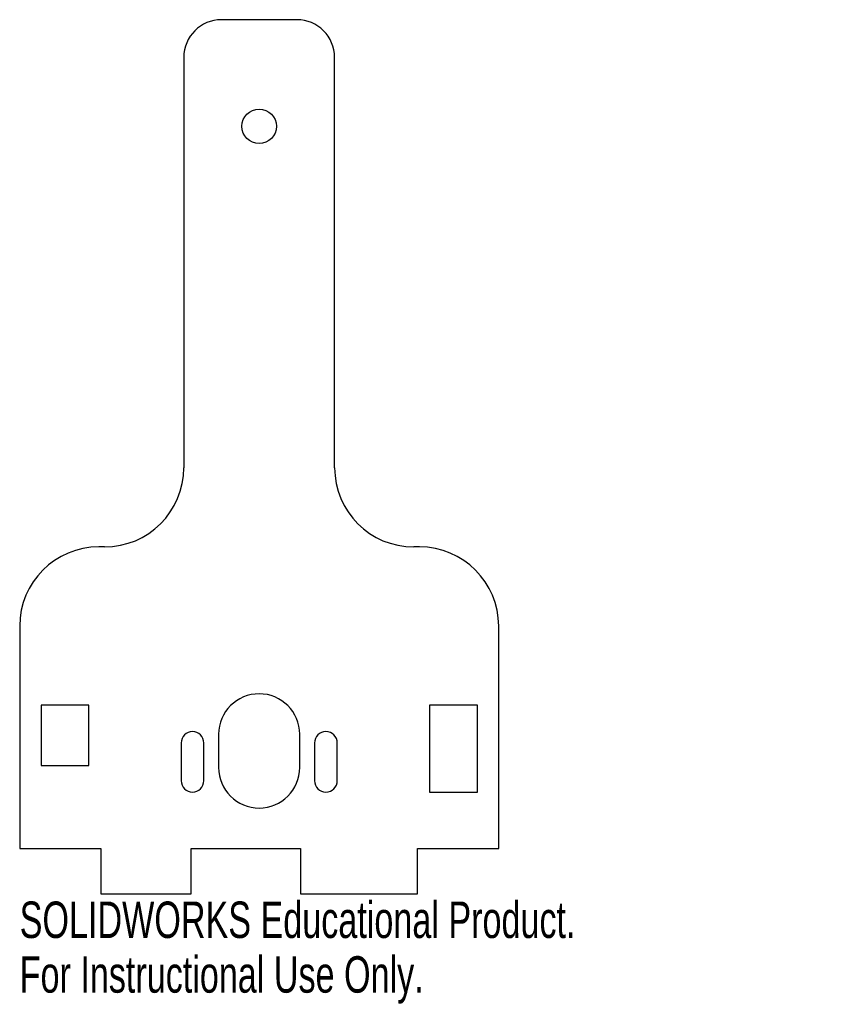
# Model space of a CAD drawing. Header units: inches. Extents: x 7.38 to 11.63, y 1.28 to 6.42.
import ezdxf

# ---------------------------------------------------------------- set-up
doc = ezdxf.new("R2010")
doc.units = ezdxf.units.IN
doc.header["$MEASUREMENT"] = 0
doc.styles.add('SLDTEXTSTYLE0', font='TXT', dxfattribs={"width": 0.7})

msp = doc.modelspace()

# ---------------------------------------------------------------- linework, layer by layer
at = {"color": 7, "linetype": 'Continuous', "lineweight": 25}
for p, q in [((8.8262, 6.4154), (8.4325, 6.4154)), ((8.2357, 6.2185), (8.2357, 4.0768)), ((9.0231, 4.0768), (9.0231, 6.2185)), ((7.8223, 3.6634), (7.7928, 3.6634)), ((9.466, 3.6634), (9.4365, 3.6634)), ((7.3794, 3.25), (7.3794, 2.0886)), ((9.8794, 2.0886), (9.8794, 3.25)), ((7.4906, 2.8366), (7.4906, 2.5217)), ((7.7406, 2.8366), (7.4906, 2.8366)), ((7.7406, 2.5217), (7.7406, 2.8366)), ((9.7682, 2.8366), (9.5182, 2.8366)), ((9.5182, 2.8366), (9.5182, 2.3839)), ((9.7682, 2.3839), (9.7682, 2.8366)), ((8.4178, 2.685), (8.4178, 2.5118)), ((8.841, 2.5118), (8.841, 2.685)), ((8.2219, 2.6398), (8.2219, 2.4429)), ((8.34, 2.4429), (8.34, 2.6398)), ((8.9188, 2.6398), (8.9188, 2.4429)), ((9.0369, 2.4429), (9.0369, 2.6398)), ((7.4906, 2.5217), (7.7406, 2.5217)), ((9.5182, 2.3839), (9.7682, 2.3839)), ((7.3794, 2.0886), (7.8026, 2.0886)), ((7.8026, 2.0886), (7.8026, 1.8524)), ((8.2751, 1.8524), (8.2751, 2.0886)), ((8.2751, 2.0886), (8.8459, 2.0886)), ((8.8459, 2.0886), (8.8459, 1.8524)), ((9.4562, 1.8524), (9.4562, 2.0886)), ((9.4562, 2.0886), (9.8794, 2.0886)), ((7.8026, 1.8524), (8.2751, 1.8524)), ((8.8459, 1.8524), (9.4562, 1.8524))]:
    msp.add_line(p, q, dxfattribs=at)
msp.add_circle((8.6294, 5.8587), 0.09, dxfattribs=at)
for centre, radius, start, end in [((8.4325, 6.2185), 0.1969, 90, 180), ((8.8262, 6.2185), 0.1969, 0, 90), ((7.8223, 4.0768), 0.4134, 270, 360), ((9.4365, 4.0768), 0.4134, 180, 270), ((7.7928, 3.25), 0.4134, 90, 180), ((9.466, 3.25), 0.4134, 0, 90), ((8.6294, 2.685), 0.2116, 0, 180), ((8.281, 2.6398), 0.0591, 0, 180), ((8.9778, 2.6398), 0.0591, 0, 180), ((8.6294, 2.5118), 0.2116, 180, 0), ((8.281, 2.4429), 0.0591, 180, 0), ((8.9778, 2.4429), 0.0591, 180, 0)]:
    msp.add_arc(centre, radius, start, end, dxfattribs=at)

# ---------------------------------------------------------------- texts
at = {"color": 7, "linetype": 'Continuous', "char_height": 0.1903, "attachment_point": 1, "style": 'SLDTEXTSTYLE0'}
for s, insert in [('SOLIDWORKS Educational Product.', (7.3794, 1.8122)), ('For Instructional Use Only.', (7.3794, 1.5268))]:
    msp.add_mtext(s, dxfattribs=dict(at, insert=insert))

doc.saveas('drawing.dxf')
